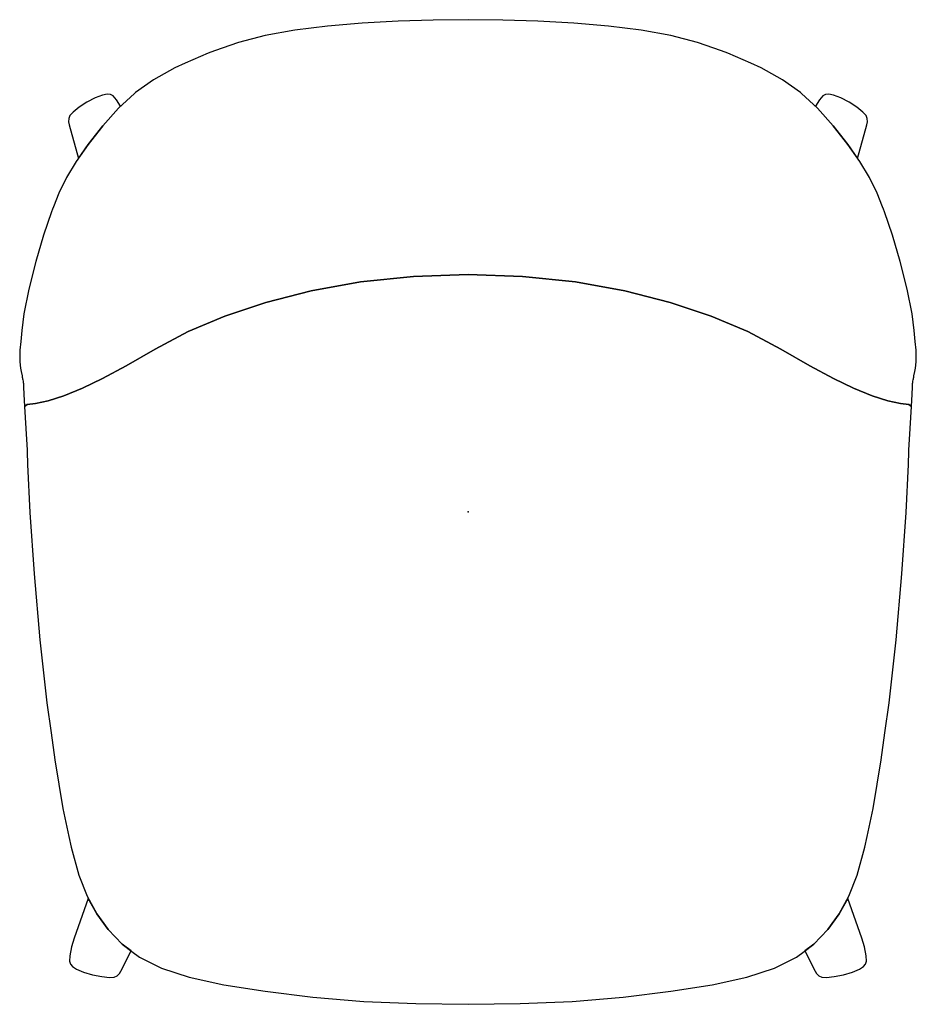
# Model space of a CAD drawing. Header units: metres. Extents: x -0.249 to 0.249, y -0.274 to 0.274.
import ezdxf

# ---------------------------------------------------------------- set-up
doc = ezdxf.new("R2010")
doc.units = ezdxf.units.M
doc.header["$MEASUREMENT"] = 0
doc.layers.get('0').update_dxf_attribs({"true_color": 0x000000})

# ---------------------------------------------------------------- blocks, each defined once
blk = doc.blocks.new('0e1abd6b-9063-43d2-aeab-9c50e8e04b9d')
for points in [[(-0.24698, 0.07193, 0), (-0.24694, 0.07145, 0), (-0.24694, 0.0693, 0), (-0.24677, 0.06556, 0), (-0.24626, 0.05863, 0), (-0.24476, 0.05965, 0), (-0.24023, 0.06035, 0), (-0.23325, 0.06168, 0), (-0.22441, 0.06457, 0), (-0.21415, 0.0688, 0), (-0.20293, 0.07415, 0), (-0.18979, 0.08118, 0), (-0.1738, 0.09048, 0), (-0.15539, 0.1003, 0), (-0.13501, 0.10888, 0), (-0.11235, 0.11633, 0), (-0.08711, 0.1228, 0), (-0.05963, 0.12781, 0), (-0.03029, 0.13092, 0), (0, 0.13199, 0), (0.03029, 0.13092, 0), (0.05963, 0.12781, 0), (0.08711, 0.1228, 0), (0.11235, 0.11633, 0), (0.13501, 0.10888, 0), (0.15539, 0.1003, 0), (0.1738, 0.09048, 0), (0.18979, 0.08118, 0), (0.20293, 0.07415, 0), (0.21415, 0.0688, 0), (0.22441, 0.06457, 0), (0.23325, 0.06168, 0), (0.24023, 0.06035, 0), (0.24476, 0.05965, 0), (0.24626, 0.05863, 0), (0.24677, 0.06556, 0), (0.24694, 0.0693, 0), (0.24694, 0.07145, 0), (0.24698, 0.07193, 0), (0.24699, 0.07205, 0), (0.247, 0.07217, 0), (0.24702, 0.07232, 0), (0.24704, 0.07246, 0), (0.24707, 0.07261, 0), (0.24711, 0.07279, 0), (0.24726, 0.07341, 0), (0.24746, 0.07404, 0), (0.2475, 0.07443, 0), (0.24755, 0.07488, 0), (0.24761, 0.07546, 0), (0.24782, 0.07676, 0), (0.24791, 0.07722, 0), (0.24809, 0.07805, 0), (0.24852, 0.07993, 0), (0.24897, 0.08346, 0), (0.24887, 0.08531, 0), (0.24888, 0.08564, 0), (0.24882, 0.08985, 0), (0.24838, 0.09466, 0), (0.24787, 0.10093, 0), (0.24659, 0.11014, 0), (0.24384, 0.12378, 0), (0.24007, 0.13923, 0), (0.23573, 0.15391, 0), (0.23135, 0.16671, 0), (0.23073, 0.16825, 0), (0.23017, 0.16965, 0), (0.22719, 0.17725, 0), (0.22296, 0.1858, 0), (0.21753, 0.19472, 0), (0.21086, 0.20423, 0), (0.20288, 0.21452, 0), (0.19415, 0.22437, 0), (0.18523, 0.23259, 0), (0.18467, 0.23304, 0), (0.17475, 0.2402, 0), (0.16284, 0.24683, 0), (0.15699, 0.24937, 0), (0.14427, 0.25499, 0), (0.14076, 0.25626, 0), (0.12749, 0.26087, 0), (0.11272, 0.26472, 0), (0.09615, 0.26768, 0), (0.07806, 0.26989, 0), (0.05869, 0.27154, 0), (0.03886, 0.27267, 0), (0.01935, 0.27333, 0), (0, 0.27355, 0), (-0.01935, 0.27333, 0), (-0.03886, 0.27267, 0), (-0.05869, 0.27154, 0), (-0.07806, 0.26989, 0), (-0.09615, 0.26768, 0), (-0.11272, 0.26472, 0), (-0.12749, 0.26087, 0), (-0.14076, 0.25626, 0), (-0.14427, 0.25499, 0), (-0.15699, 0.24937, 0), (-0.16284, 0.24683, 0), (-0.17475, 0.2402, 0), (-0.18467, 0.23304, 0), (-0.18523, 0.23259, 0), (-0.19415, 0.22437, 0), (-0.20288, 0.21452, 0), (-0.21086, 0.20423, 0), (-0.21753, 0.19472, 0), (-0.22296, 0.1858, 0), (-0.22719, 0.17725, 0), (-0.23017, 0.16965, 0), (-0.23073, 0.16825, 0), (-0.23135, 0.16671, 0), (-0.23573, 0.15391, 0), (-0.24007, 0.13923, 0), (-0.24384, 0.12378, 0), (-0.24659, 0.11014, 0), (-0.24787, 0.10093, 0), (-0.24838, 0.09466, 0), (-0.24882, 0.08985, 0), (-0.24888, 0.08564, 0), (-0.24887, 0.08531, 0), (-0.24897, 0.08346, 0), (-0.24852, 0.07993, 0), (-0.24809, 0.07805, 0), (-0.24791, 0.07722, 0), (-0.24782, 0.07676, 0), (-0.24761, 0.07546, 0), (-0.24755, 0.07488, 0), (-0.2475, 0.07443, 0), (-0.24746, 0.07404, 0), (-0.24726, 0.07341, 0), (-0.2471, 0.07276, 0), (-0.24707, 0.07261, 0), (-0.24704, 0.07246, 0), (-0.24702, 0.07232, 0), (-0.247, 0.07217, 0), (-0.24699, 0.07205, 0), (-0.24698, 0.07193, 0)], [(-0.21637, 0.19638, 0), (-0.21086, 0.20423, 0), (-0.20288, 0.21452, 0), (-0.19415, 0.22437, 0), (-0.19292, 0.22551, 0), (-0.19514, 0.22904, 0), (-0.19705, 0.23118, 0), (-0.19862, 0.23197, 0), (-0.20036, 0.23223, 0), (-0.20292, 0.2317, 0), (-0.20697, 0.2301, 0), (-0.21161, 0.22773, 0), (-0.21596, 0.22491, 0), (-0.21934, 0.22223, 0), (-0.22109, 0.22027, 0), (-0.22174, 0.21861, 0), (-0.22185, 0.21682, 0), (-0.22141, 0.21513, 0), (-0.21637, 0.19638, 0)], [(0.19705, 0.23118, 0), (0.19514, 0.22904, 0), (0.19292, 0.22551, 0), (0.19415, 0.22437, 0), (0.20288, 0.21452, 0), (0.21086, 0.20423, 0), (0.21637, 0.19638, 0), (0.22141, 0.21513, 0), (0.22185, 0.21682, 0), (0.22174, 0.21861, 0), (0.22109, 0.22027, 0), (0.21934, 0.22223, 0), (0.21596, 0.22491, 0), (0.21161, 0.22773, 0), (0.20697, 0.2301, 0), (0.20292, 0.2317, 0), (0.20036, 0.23223, 0), (0.19862, 0.23197, 0), (0.19705, 0.23118, 0)], [(0.15494, -0.25842, 0), (0.17028, -0.25341, 0), (0.18237, -0.24742, 0), (0.18666, -0.24418, 0), (0.18674, -0.24412, 0), (0.19206, -0.24016, 0), (0.19979, -0.23207, 0), (0.2062, -0.22331, 0), (0.21158, -0.2134, 0), (0.21618, -0.2018, 0), (0.22048, -0.18631, 0), (0.22174, -0.18025, 0), (0.22502, -0.16467, 0), (0.22954, -0.1377, 0), (0.23158, -0.12262, 0), (0.23388, -0.10605, 0), (0.23784, -0.07112, 0), (0.24101, -0.03427, 0), (0.2433, -0.00023, 0), (0.24461, 0.02631, 0), (0.24489, 0.03365, 0), (0.24492, 0.03434, 0), (0.24549, 0.04643, 0), (0.24626, 0.05863, 0), (0.24476, 0.05965, 0), (0.24023, 0.06035, 0), (0.23325, 0.06168, 0), (0.22441, 0.06457, 0), (0.21415, 0.0688, 0), (0.20293, 0.07415, 0), (0.18979, 0.08118, 0), (0.1738, 0.09048, 0), (0.15539, 0.1003, 0), (0.13501, 0.10888, 0), (0.11235, 0.11633, 0), (0.08711, 0.1228, 0), (0.05963, 0.12781, 0), (0.03029, 0.13092, 0), (0, 0.13199, 0), (-0.03029, 0.13092, 0), (-0.05963, 0.12781, 0), (-0.08711, 0.1228, 0), (-0.11235, 0.11633, 0), (-0.13501, 0.10888, 0), (-0.15539, 0.1003, 0), (-0.1738, 0.09048, 0), (-0.18979, 0.08118, 0), (-0.20293, 0.07415, 0), (-0.21415, 0.0688, 0), (-0.22441, 0.06457, 0), (-0.23325, 0.06168, 0), (-0.24023, 0.06035, 0), (-0.24476, 0.05965, 0), (-0.24626, 0.05863, 0), (-0.24549, 0.04643, 0), (-0.24492, 0.03434, 0), (-0.24489, 0.03365, 0), (-0.24461, 0.02631, 0), (-0.2433, -0.00023, 0), (-0.24101, -0.03427, 0), (-0.23784, -0.07112, 0), (-0.23388, -0.10605, 0), (-0.23158, -0.12262, 0), (-0.22954, -0.1377, 0), (-0.22502, -0.16467, 0), (-0.22174, -0.18025, 0), (-0.22048, -0.18631, 0), (-0.21618, -0.2018, 0), (-0.21158, -0.2134, 0), (-0.2062, -0.22331, 0), (-0.19979, -0.23207, 0), (-0.19206, -0.24016, 0), (-0.18674, -0.24412, 0), (-0.18666, -0.24418, 0), (-0.18237, -0.24742, 0), (-0.17028, -0.25341, 0), (-0.15494, -0.25842, 0), (-0.13564, -0.26266, 0), (-0.11264, -0.2663, 0), (-0.08622, -0.2695, 0), (-0.05786, -0.27191, 0), (-0.02904, -0.27319, 0), (0, -0.27355, 0), (0.02904, -0.27319, 0), (0.05786, -0.27191, 0), (0.08622, -0.2695, 0), (0.11264, -0.2663, 0), (0.13564, -0.26266, 0), (0.15494, -0.25842, 0)], [(-0.19206, -0.24016, 0), (-0.19979, -0.23207, 0), (-0.2062, -0.22331, 0), (-0.21087, -0.21471, 0), (-0.21874, -0.23679, 0), (-0.22016, -0.2417, 0), (-0.2212, -0.24669, 0), (-0.22132, -0.24956, 0), (-0.22073, -0.25122, 0), (-0.21966, -0.25262, 0), (-0.21746, -0.25401, 0), (-0.21348, -0.25565, 0), (-0.20853, -0.25717, 0), (-0.20341, -0.25817, 0), (-0.19906, -0.2586, 0), (-0.19643, -0.25841, 0), (-0.19482, -0.25768, 0), (-0.19351, -0.25648, 0), (-0.1928, -0.25508, 0), (-0.18709, -0.24386, 0), (-0.19206, -0.24016, 0)], [(0.21874, -0.23679, 0), (0.21087, -0.21471, 0), (0.2062, -0.22331, 0), (0.19979, -0.23207, 0), (0.19206, -0.24016, 0), (0.18709, -0.24386, 0), (0.1928, -0.25508, 0), (0.19351, -0.25648, 0), (0.19482, -0.25768, 0), (0.19643, -0.25841, 0), (0.19906, -0.2586, 0), (0.20341, -0.25817, 0), (0.20853, -0.25717, 0), (0.21348, -0.25565, 0), (0.21746, -0.25401, 0), (0.21966, -0.25262, 0), (0.22073, -0.25122, 0), (0.22132, -0.24956, 0), (0.2212, -0.24669, 0), (0.22016, -0.2417, 0), (0.21874, -0.23679, 0)]]:
    blk.add_polyline3d(points)
blk.add_point((0, 0))
blk.add_point((0, 0))
blk.add_point((0, 0))

msp = doc.modelspace()

# ---------------------------------------------------------------- block references
msp.add_blockref('0e1abd6b-9063-43d2-aeab-9c50e8e04b9d', (0, 0))

doc.saveas('drawing.dxf')
